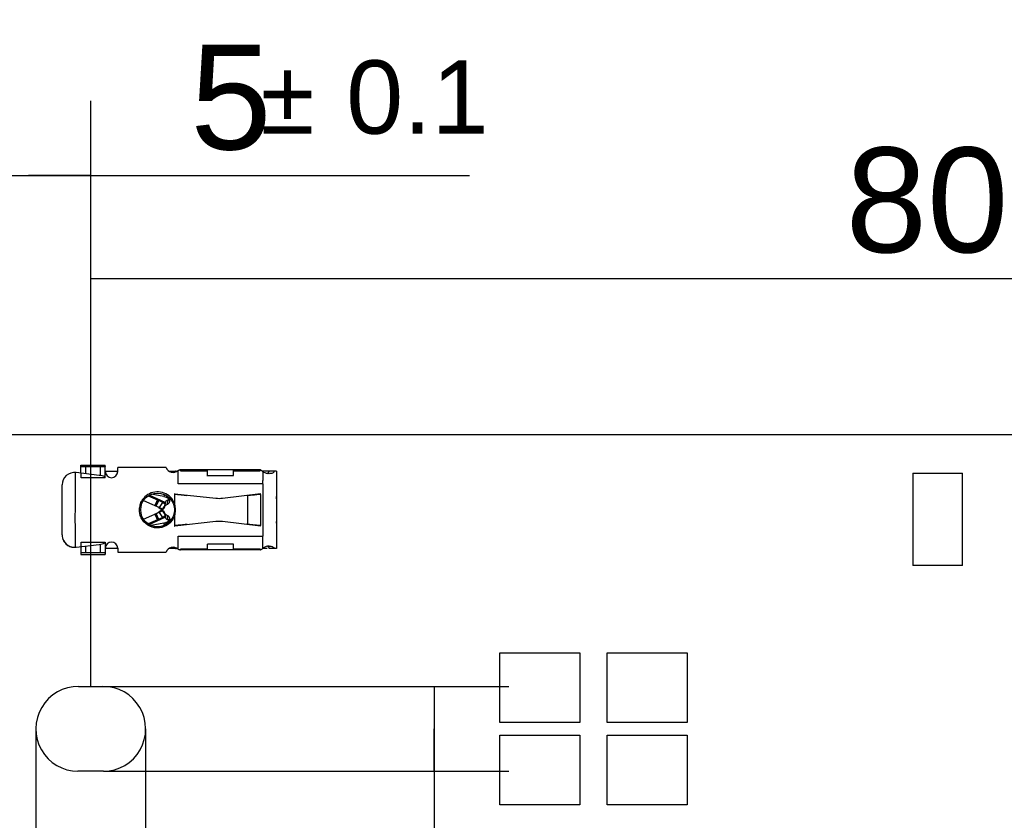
# Model space of a CAD drawing. Header units: millimetres. Extents: x 0 to 210, y 0 to 297.
# Tile 5 of 32: x 73 to 93, y 147 to 163. Entities that reach past the tile are written whole.
import ezdxf
from ezdxf.enums import TextEntityAlignment as Align

# ---------------------------------------------------------------- set-up
doc = ezdxf.new("R2010")
doc.units = ezdxf.units.MM
doc.header["$LTSCALE"] = 19.36
doc.layers.get('0').update_dxf_attribs({"linetype": 'CONTINUOUS'})
doc.layers.add('Z_DIM_2D', color=7, linetype='CONTINUOUS')
doc.styles.add('TEXTSTYLE_3', font='helveticaneueltw1g-ltcn.otf')
doc.styles.add('TEXTSTYLE_4', font='gdt', dxfattribs={"width": 0.7})
doc.dimstyles.new('DIMSTYLE_3', dxfattribs={"dimtxt": 2.1, "dimasz": 3.5, "dimexe": 1.5, "dimexo": 0, "dimgap": 0.525, "dimtad": 1, "dimdec": 3, "dimlfac": 2, "dimdsep": 46, "dimtxsty": 'TEXTSTYLE_3', "dimblk": '_FILLED', "dimblk1": '_FILLED', "dimblk2": '_FILLED', "dimcen": 0.09, "dimclrt": 5, "dimazin": 2, "dimtol": 1, "dimtp": 0.4, "dimtm": 0.4, "dimtfac": 1, "dimtdec": 3, "dimtofl": 0, "dimtmove": 0, "dimatfit": 3, "dimldrblk": '_FILLED', "dimfxl": 0, "dimtolj": 1, "dimarcsym": 0})
doc.dimstyles.new('DIMSTYLE_5', dxfattribs={"dimtxt": 2.1, "dimasz": 3.5, "dimexe": 1.5, "dimexo": 0, "dimgap": 0.525, "dimtad": 1, "dimdec": 3, "dimlfac": 2, "dimdsep": 46, "dimtxsty": 'TEXTSTYLE_3', "dimblk": '_FILLED', "dimblk1": '_FILLED', "dimblk2": '_FILLED', "dimcen": 0.09, "dimclrt": 5, "dimazin": 2, "dimtol": 1, "dimtp": 0.1, "dimtm": 0.1, "dimtfac": 1, "dimtdec": 3, "dimtofl": 0, "dimtmove": 0, "dimatfit": 3, "dimldrblk": '_FILLED', "dimfxl": 0, "dimtolj": 1, "dimarcsym": 0})

# ---------------------------------------------------------------- blocks, each defined once
blk = doc.blocks.new('*D4')
at = {"layer": 'Z_DIM_2D', "color": 2, "linetype": 'Continuous', "transparency": 16777216}
for p, q in [((60.217, 153.574), (60.217, 165.333)), ((129.717, 153.574), (129.717, 165.333)), ((60.217, 163.833), (94.967, 163.833)), ((129.717, 163.833), (94.967, 163.833))]:
    blk.add_line(p, q, dxfattribs=at)
at = {"layer": 'Z_DIM_2D', "color": 5, "linetype": 'Continuous', "transparency": 16777216}
for s, height, style, p in [('139', 2.1, 'TEXTSTYLE_3', (92.876, 164.358)), ('`', 1.47, 'TEXTSTYLE_4', (95.849, 164.673)), ('0.4', 1.47, 'TEXTSTYLE_3', (97.94, 164.673))]:
    blk.add_text(s, height=height, dxfattribs=dict(at, style=style)).set_placement(p, align=Align.CENTER)
blk = doc.blocks.new('_FILLED')
at = {"color": 0, "linetype": 'ByBlock'}
blk.add_solid([(0, 0), (-1, 0.125), (-1, -0.125)], dxfattribs=at)
blk = doc.blocks.new('_NONE')
blk = doc.blocks.new('*D7')
at = {"layer": 'Z_DIM_2D', "color": 2, "linetype": 'Continuous', "transparency": 16777216}
for p, q in [((72.392, 149.674), (72.392, 161.758)), ((74.892, 150.024), (74.892, 161.758)), ((72.392, 160.258), (73.642, 160.258)), ((74.892, 160.258), (73.642, 160.258)), ((73.642, 160.258), (82.48, 160.258))]:
    blk.add_line(p, q, dxfattribs=at)
at = {"layer": 'Z_DIM_2D', "color": 5, "linetype": 'Continuous', "transparency": 16777216}
for s, height, style, p in [('5', 2.1, 'TEXTSTYLE_3', (76.886, 160.783)), ('`', 1.47, 'TEXTSTYLE_4', (78.297, 161.098)), ('0.1', 1.47, 'TEXTSTYLE_3', (80.012, 161.098))]:
    blk.add_text(s, height=height, dxfattribs=dict(at, style=style)).set_placement(p)
blk = doc.blocks.new('*D8')
at = {"layer": 'Z_DIM_2D', "color": 2, "linetype": 'Continuous', "transparency": 16777216}
for p, q in [((74.892, 150.024), (74.892, 159.697)), ((115.042, 149.174), (115.042, 159.697)), ((74.892, 158.197), (94.967, 158.197)), ((115.042, 158.197), (94.967, 158.197))]:
    blk.add_line(p, q, dxfattribs=at)
at = {"layer": 'Z_DIM_2D', "color": 5, "linetype": 'Continuous', "transparency": 16777216}
for s, height, style, p in [('80.3', 2.1, 'TEXTSTYLE_3', (92.876, 158.722)), ('`', 1.47, 'TEXTSTYLE_4', (96.201, 159.037)), ('0.1', 1.47, 'TEXTSTYLE_3', (98.293, 159.037))]:
    blk.add_text(s, height=height, dxfattribs=dict(at, style=style)).set_placement(p, align=Align.CENTER)
blk = doc.blocks.new('*D12')
at = {"layer": 'Z_DIM_2D', "color": 2, "linetype": 'Continuous', "transparency": 16777216}
for p, q in [((75.136, 150.024), (83.273, 150.024)), ((81.773, 150.024), (81.773, 149.174)), ((81.773, 148.324), (81.773, 149.174)), ((81.773, 149.174), (81.773, 134.977)), ((75.149, 148.324), (83.273, 148.324))]:
    blk.add_line(p, q, dxfattribs=at)
at = {"layer": 'Z_DIM_2D', "color": 5, "linetype": 'Continuous', "transparency": 16777216}
for s, height, style, p in [('0.1', 1.47, 'TEXTSTYLE_3', (80.933, 142.686)), ('`', 1.47, 'TEXTSTYLE_4', (80.933, 140.218)), ('3.4', 2.1, 'TEXTSTYLE_3', (81.248, 138.503))]:
    blk.add_text(s, height=height, rotation=90, dxfattribs=dict(at, style=style)).set_placement(p, align=Align.RIGHT)
blk = doc.blocks.new('*D14')
at = {"layer": 'Z_DIM_2D', "color": 2, "linetype": 'Continuous', "transparency": 16777216}
for p, q in [((73.792, 149.174), (73.792, 134.154)), ((75.992, 149.174), (75.992, 134.154)), ((74.892, 135.654), (62.416, 135.654)), ((73.792, 135.654), (74.892, 135.654)), ((75.992, 135.654), (74.892, 135.654))]:
    blk.add_line(p, q, dxfattribs=at)
at = {"layer": 'Z_DIM_2D', "color": 5, "linetype": 'Continuous', "transparency": 16777216}
for s, height, style, p in [('4.4', 2.1, 'TEXTSTYLE_3', (65.942, 136.179)), ('`', 1.47, 'TEXTSTYLE_4', (67.657, 136.494)), ('0.1', 1.47, 'TEXTSTYLE_3', (70.125, 136.494))]:
    blk.add_text(s, height=height, dxfattribs=dict(at, style=style)).set_placement(p, align=Align.RIGHT)

msp = doc.modelspace()

# ---------------------------------------------------------------- linework, layer by layer
at = {"color": 7, "linetype": 'Continuous'}
for p, q in [((61.717147, 155.073721), (128.217147, 155.073721)), ((74.692147, 154.29775), (74.692147, 154.45502)), ((74.692147, 154.45502), (75.182778, 154.45502)), ((75.182778, 154.205629), (75.182778, 154.45502)), ((76.642147, 154.086221), (76.642147, 154.349417)), ((77.229647, 154.236221), (77.229647, 154.361221)), ((78.342147, 154.324417), (78.342147, 154.337622)), ((74.698117, 154.205629), (74.697115, 154.29714)), ((75.182778, 154.205629), (74.697616, 154.205629)), ((78.342147, 154.086221), (78.342147, 154.149102)), ((91.367147, 154.298721), (91.367147, 152.448721)), ((91.367147, 154.298721), (92.367147, 154.298721)), ((92.367147, 152.448721), (92.367147, 154.298721)), ((75.946751, 153.749942), (76.340639, 153.576217)), ((76.359464, 153.829168), (76.101491, 153.872964)), ((76.565893, 153.870962), (76.577141, 153.870037)), ((76.577141, 153.885126), (76.567148, 153.886221)), ((76.577141, 153.66445), (76.577141, 153.885126)), ((78.292147, 153.871116), (78.292147, 153.886221)), ((75.949747, 153.373821), (76.340639, 153.546225)), ((76.357724, 153.527131), (76.364092, 153.51578)), ((76.577176, 153.237319), (76.577176, 153.458048)), ((76.359464, 153.293273), (76.10157, 153.249491)), ((76.577176, 153.252408), (76.565891, 153.251479)), ((76.567147, 153.236221), (76.577176, 153.237319)), ((78.292147, 153.236221), (78.292147, 153.251326)), ((78.293636, 153.251177), (78.293546, 153.251195)), ((76.642147, 152.773024), (76.642147, 153.036221)), ((74.692147, 152.824691), (74.692147, 152.667385)), ((74.697115, 152.825301), (74.698117, 152.916813)), ((74.697616, 152.916813), (75.182778, 152.916813)), ((75.182778, 152.916813), (75.182778, 152.667403)), ((74.692147, 152.667403), (75.182778, 152.667403)), ((92.367147, 152.448721), (91.367147, 152.448721)), ((83.092147, 149.298721), (83.092147, 150.698721)), ((83.092147, 150.698721), (84.692147, 150.698721)), ((84.692147, 150.698721), (84.692147, 149.298721)), ((85.242147, 149.298721), (85.242147, 150.698721)), ((85.242147, 150.698721), (86.842147, 150.698721)), ((86.842147, 150.698721), (86.842147, 149.298721)), ((74.648667, 150.023721), (75.135627, 150.023721)), ((84.692147, 149.298721), (83.092147, 149.298721)), ((86.842147, 149.298721), (85.242147, 149.298721)), ((83.092147, 147.648721), (83.092147, 149.048721)), ((83.092147, 149.048721), (84.692147, 149.048721)), ((84.692147, 149.048721), (84.692147, 147.648721)), ((85.242147, 147.648721), (85.242147, 149.048721)), ((85.242147, 149.048721), (86.842147, 149.048721)), ((86.842147, 149.048721), (86.842147, 147.648721)), ((75.148667, 148.323721), (74.635627, 148.323721)), ((84.692147, 147.648721), (83.092147, 147.648721)), ((86.842147, 147.648721), (85.242147, 147.648721))]:
    msp.add_line(p, q, dxfattribs=at)
at = {"color": 9, "linetype": 'Continuous'}
for p, q in [((74.792147, 154.285472), (74.792147, 154.421404)), ((75.082778, 154.421404), (75.082778, 154.249358)), ((76.693569, 154.346046), (77.229647, 154.346046)), ((77.754647, 154.346046), (78.289273, 154.346046)), ((78.342147, 154.086221), (76.642147, 154.086221)), ((78.342147, 154.086221), (78.342147, 153.036221)), ((76.366451, 153.869096), (76.359464, 153.829168)), ((76.434701, 153.758021), (76.419008, 153.668339)), ((78.043183, 153.277833), (78.043183, 153.844609)), ((78.292147, 153.871116), (78.292147, 153.251326)), ((76.553182, 153.657303), (76.577147, 153.664421)), ((76.418963, 153.454122), (76.434656, 153.36444)), ((76.366477, 153.253197), (76.359464, 153.293273)), ((76.642147, 153.036221), (78.342147, 153.036221)), ((74.792147, 152.701038), (74.792147, 152.83697)), ((75.082778, 152.873084), (75.082778, 152.701038)), ((77.229647, 152.776395), (76.693569, 152.776395)), ((78.289273, 152.776395), (77.754647, 152.776395))]:
    msp.add_line(p, q, dxfattribs=at)
at = {"color": 6, "linetype": 'Continuous'}
for p, q in [((75.082778, 154.421404), (74.792147, 154.421404)), ((75.182778, 154.336221), (75.432778, 154.336221)), ((75.432778, 154.329971), (75.432778, 154.411221)), ((76.40072, 154.411221), (75.432778, 154.411221)), ((76.459424, 154.336221), (76.592147, 154.336221)), ((76.685087, 154.361067), (76.683334, 154.361221)), ((78.29436, 154.361221), (76.683338, 154.361221)), ((77.754647, 154.250813), (77.754647, 154.361096)), ((78.617147, 154.336221), (78.342147, 154.336221)), ((78.617147, 154.336221), (78.617147, 152.786221)), ((75.061854, 154.252356), (74.597615, 154.309357)), ((77.229647, 154.250813), (77.754647, 154.250813)), ((78.342147, 154.324417), (78.342147, 154.149102)), ((74.317147, 153.061221), (74.317147, 154.061221)), ((76.045127, 153.843171), (76.383299, 153.694019)), ((76.386267, 153.709734), (76.060734, 153.853033)), ((76.228871, 153.76213), (76.178606, 153.647682)), ((76.180212, 153.646973), (76.230805, 153.761277)), ((76.203395, 153.636748), (76.253838, 153.751118)), ((76.479862, 153.786653), (76.468741, 153.723098)), ((76.577141, 153.885126), (77.395362, 153.795517)), ((76.805359, 153.847881), (76.781764, 153.851047)), ((76.824587, 153.844716), (76.805359, 153.847881)), ((77.531242, 153.796114), (78.292147, 153.886221)), ((78.256801, 153.867805), (78.22185, 153.864489)), ((78.292147, 153.871116), (78.256801, 153.867805)), ((78.617038, 153.826916), (78.617147, 153.831824)), ((76.178606, 153.647682), (76.180212, 153.646973)), ((76.256857, 153.607357), (76.322549, 153.563381)), ((76.322549, 153.559061), (76.256857, 153.515085)), ((76.326394, 153.71123), (76.259861, 153.611844)), ((76.322549, 153.563381), (76.363697, 153.624847)), ((76.363797, 153.497444), (76.322549, 153.559061)), ((76.37971, 153.675538), (76.326394, 153.71123)), ((76.38263, 153.671424), (76.340639, 153.576217)), ((76.340639, 153.546225), (76.38263, 153.451018)), ((76.368592, 153.639625), (76.36828, 153.638889)), ((76.370054, 153.643335), (76.368592, 153.639625)), ((76.37372, 153.63666), (76.370722, 153.620092)), ((76.3745, 153.640997), (76.37372, 153.63666)), ((76.376644, 153.652973), (76.3745, 153.640997)), ((76.378909, 153.671967), (76.375594, 153.659883)), ((76.378098, 153.661161), (76.376644, 153.652973)), ((76.379549, 153.669393), (76.378098, 153.661161)), ((76.380539, 153.675051), (76.379549, 153.669393)), ((76.384476, 153.6981), (76.383899, 153.69466)), ((76.38633, 153.704563), (76.386049, 153.70947)), ((76.383688, 153.428594), (76.045105, 153.279261)), ((76.060774, 153.269408), (76.38624, 153.412956)), ((76.180212, 153.475468), (76.178261, 153.474608)), ((76.178261, 153.474608), (76.228704, 153.360238)), ((76.230805, 153.361165), (76.180212, 153.475468)), ((76.253837, 153.371323), (76.203395, 153.485693)), ((76.259861, 153.510598), (76.326394, 153.411212)), ((76.326394, 153.411212), (76.380606, 153.447503)), ((76.370772, 153.502183), (76.374449, 153.481526)), ((76.374449, 153.481526), (76.377978, 153.461561)), ((76.376226, 153.460409), (76.378724, 153.451207)), ((76.377978, 153.461561), (76.379566, 153.452502)), ((76.379566, 153.452502), (76.380458, 153.44739)), ((76.380458, 153.44739), (76.381798, 153.43967)), ((76.381798, 153.43967), (76.383718, 153.428524)), ((76.383718, 153.428524), (76.38644, 153.412585)), ((76.468741, 153.399344), (76.479933, 153.335382)), ((77.395362, 153.326925), (76.577176, 153.237319)), ((76.577176, 153.252408), (76.615506, 153.255573)), ((78.292147, 153.236221), (77.531242, 153.326328)), ((78.006491, 153.284593), (78.043183, 153.277833)), ((78.617147, 153.293783), (78.615743, 153.330503)), ((78.342147, 152.78482), (78.342147, 153.036221)), ((74.597615, 152.813084), (75.061854, 152.870086)), ((75.432778, 152.786221), (75.182778, 152.786221)), ((75.432778, 152.792471), (75.432778, 152.711221)), ((76.592147, 152.786221), (76.459426, 152.786221)), ((78.29436, 152.761221), (76.683338, 152.761221)), ((76.692145, 152.767999), (76.693284, 152.774455)), ((77.229647, 152.761227), (77.229647, 152.871629)), ((77.754647, 152.871629), (77.229647, 152.871629)), ((77.754647, 152.761227), (77.754647, 152.871629)), ((78.430523, 152.786221), (78.342147, 152.786221)), ((78.617147, 152.786221), (78.470408, 152.786221)), ((75.082778, 152.701038), (74.792147, 152.701038)), ((75.432778, 152.711221), (76.400726, 152.711221))]:
    msp.add_line(p, q, dxfattribs=at)
for points in [[(76.375594, 153.659883), (76.372512, 153.6502), (76.370054, 153.643335)], [(76.383561, 153.694613), (76.381927, 153.685415), (76.378909, 153.671967)], [(76.368293, 153.483524), (76.368428, 153.483209), (76.369483, 153.480594), (76.371344, 153.475594), (76.373689, 153.468693), (76.376226, 153.460409)], [(76.378724, 153.451207), (76.380956, 153.441717), (76.38289, 153.431861), (76.383453, 153.428507)]]:
    msp.add_lwpolyline(points, dxfattribs=at)
msp.add_circle((76.229647, 153.561221), 0.3375, dxfattribs=at)
for centre, radius, start, end in [((75.307778, 154.329971), 0.125, 180, 360), ((76.542147, 154.461221), 0.15, 199.4712206, 311.8103149), ((76.592147, 154.211221), 0.125, 77.4407893, 90), ((74.567147, 154.061221), 0.25, 83, 180), ((74.997873, 153.731269), 0.525, 69.9268155, 83), ((76.06196, 153.316062), 0.475486, 56.2108441, 66.1883243), ((76.392336, 153.859437), 0.109909, 292.6975608, 300.0142982), ((76.235994, 153.566339), 0.354621, 31.014771, 38.4492102), ((74.695117, 130.843379), 23.103441, 85.1386613, 85.3274475), ((75.947096, 145.598485), 8.295315, 84.868047, 85.1183584), ((77.460683, 154.39195), 0.6, 263.75, 276.753574), ((78.267681, 152.294329), 1.56645, 97.346363, 98.2397904), ((78.369806, 151.506198), 2.36117, 96.701561, 97.3587609), ((76.215293, 153.564082), 0.347927, 163.3093509, 170.4220371), ((76.061813, 153.315916), 0.350684, 57.8770603, 66.1883927), ((72.954178, 154.27231), 3.478026, 350.1119623, 350.439696), ((73.655415, 154.154279), 2.766924, 350.5104033, 350.7532258), ((76.447761, 153.691659), 0.064096, 153.7804775, 163.6202532), ((76.062154, 153.805929), 0.35, 293.8, 303.8), ((76.062154, 153.805929), 0.475, 293.7999536, 303.8), ((76.477577, 153.467167), 0.111333, 240.5612812, 247.3239455), ((76.400428, 153.276532), 0.094137, 52.446597, 57.5342073), ((76.229509, 153.560208), 0.362034, 315.4035254, 322.3361516), ((76.222904, 153.565369), 0.370417, 322.3284666, 329.1989661), ((79.037036, 153.34026), 0.421406, 180.0364787, 181.3266168), ((75.347557, 168.534944), 15.33189, 274.7437871, 274.8846687), ((76.573335, 154.964429), 1.705816, 276.0887504, 277.0206921), ((77.460683, 152.730491), 0.6, 83.246426, 96.25), ((79.376617, 165.331974), 12.129117, 264.3747698, 264.5368116), ((81.129297, 183.723987), 30.604452, 264.548636, 264.6808254), ((74.567147, 153.061221), 0.25, 180, 209.1273706), ((74.567147, 153.061221), 0.25, 274.7061107, 277.0000055), ((74.997873, 153.391173), 0.525, 277, 290.0418497), ((75.307778, 152.792471), 0.125, 0, 180), ((76.542147, 152.661221), 0.15, 48.1896851, 160.5287794), ((76.592147, 152.911221), 0.125, 270, 279.2452523), ((76.495865, 152.804418), 0.19968, 351.3700526, 351.9327046), ((78.540443, 152.374698), 0.455544, 115.8039489, 117.5644205), ((78.475661, 152.58035), 0.256062, 99.8986031, 110.8426925), ((78.473315, 152.596135), 0.240109, 94.0918947, 99.9948236), ((78.470961, 152.626934), 0.20922, 90.1995437, 94.0505624)]:
    msp.add_arc(centre, radius, start, end, dxfattribs=at)
at = {"color": 7, "linetype": 'Continuous'}
for centre, radius, start, end in [((76.337547, 153.671912), 0.158191, 59.3365821, 66.7327498), ((76.461901, 153.565573), 0.11136, 112.654366, 119.3976446), ((76.410204, 153.733353), 0.059422, 338.9792179, 350.0633269), ((76.034923, 153.341613), 0.372406, 25.5469391, 27.8838961), ((76.429093, 153.519696), 0.060894, 196.7140483, 206.7490582), ((76.461892, 153.556856), 0.111343, 240.6110491, 247.3215645), ((76.410203, 153.389089), 0.059423, 9.9366701, 21.020641), ((76.337547, 153.45053), 0.158191, 293.2672495, 300.6634172), ((74.567147, 153.061221), 0.25, 209.1273706, 274.7061107), ((74.568708, 153.073253), 0.262011, 248.3554538, 256.8378723), ((74.567544, 153.068339), 0.25696, 256.8410936, 257.9025987), ((74.566542, 153.063609), 0.252126, 257.8999781, 259.790574), ((74.565031, 153.055), 0.243385, 259.7814577, 263.2795639), ((74.642147, 149.173721), 0.850025, 89.5605161, 269.5605164), ((75.142147, 149.173721), 0.850025, 270.4394836, 90.4394839)]:
    msp.add_arc(centre, radius, start, end, dxfattribs=at)
at = {"color": 9, "linetype": 'Continuous'}
msp.add_arc((76.229647, 153.561221), 0.362507, 329.2163754, 343.4788882, dxfattribs=at)
at = {"color": 6, "linetype": 'Continuous'}
for points, knots in [([(74.792147, 154.421404), (74.779388, 154.421404), (74.755857, 154.42171), (74.727969, 154.422873), (74.710174, 154.424313), (74.700593, 154.425458), (74.695669, 154.42651), (74.692147, 154.427594), (74.692147, 154.428379)], [0, 0, 0, 0, 0.379962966, 0.702232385, 0.826143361, 0.918647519, 0.976607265, 1, 1, 1, 1]), ([(75.141695, 154.422743), (75.137231, 154.422516), (75.117602, 154.421691), (75.097953, 154.421404), (75.082778, 154.421404)], [0, 0, 0, 0, 0.227534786, 1, 1, 1, 1]), ([(75.182778, 154.428379), (75.182778, 154.427313), (75.177553, 154.426257), (75.170838, 154.424857), (75.157294, 154.423674), (75.147434, 154.423035), (75.141695, 154.422743)], [0, 0, 0, 0, 0.076575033, 0.274125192, 0.587355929, 1, 1, 1, 1]), ([(76.683333, 154.361221), (76.68097, 154.361221), (76.669732, 154.360183), (76.658846, 154.356547), (76.650788, 154.352793)], [0, 0, 0, 0, 0.210005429, 1, 1, 1, 1]), ([(76.69186, 154.355726), (76.691468, 154.3574), (76.688475, 154.358963), (76.686235, 154.360787), (76.685087, 154.361067)], [0, 0, 0, 0, 0.592600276, 1, 1, 1, 1]), ([(76.693569, 154.346046), (76.69356, 154.347009), (76.692904, 154.350244), (76.692387, 154.353471), (76.69186, 154.355726)], [0, 0, 0, 0, 0.293641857, 1, 1, 1, 1]), ([(78.291895, 154.359149), (78.291635, 154.358442), (78.290411, 154.354148), (78.289777, 154.34972), (78.289273, 154.34605)], [0, 0, 0, 0, 0.16888522, 1, 1, 1, 1]), ([(78.292418, 154.36033), (78.29258, 154.360619), (78.293185, 154.361143), (78.293952, 154.361221), (78.29436, 154.361221)], [0, 0, 0, 0, 0.448012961, 1, 1, 1, 1]), ([(78.29436, 154.361221), (78.296431, 154.361221), (78.301913, 154.358863), (78.317519, 154.350745), (78.331288, 154.342864), (78.342147, 154.337622)], [0, 0, 0, 0, 0.116315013, 0.322635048, 1, 1, 1, 1]), ([(78.431735, 154.289843), (78.443292, 154.294372), (78.456678, 154.306787), (78.464443, 154.321598), (78.466241, 154.325572)], [0, 0, 0, 0, 0.739982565, 1, 1, 1, 1]), ([(78.577291, 154.336221), (78.567222, 154.319918), (78.53347, 154.292377), (78.491794, 154.286246), (78.470232, 154.286274)], [0, 0, 0, 0, 0.470528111, 1, 1, 1, 1]), ([(74.587659, 152.812064), (74.585782, 152.936932), (74.581017, 153.249111), (74.583733, 153.748652), (74.584355, 154.123291), (74.585037, 154.310612)], [0, 0, 0, 0, 0.250001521, 0.625000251, 1, 1, 1, 1]), ([(78.431711, 154.289768), (78.425918, 154.290777), (78.402404, 154.295731), (78.379527, 154.303943), (78.363316, 154.3121)], [0, 0, 0, 0, 0.244721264, 1, 1, 1, 1]), ([(76.513719, 153.78685), (76.482455, 153.826227), (76.401899, 153.892069), (76.252438, 153.933782), (76.099047, 153.910564), (76.011018, 153.855042), (75.975274, 153.819694)], [0, 0, 0, 0, 0.249985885, 0.499992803, 0.75006122, 1, 1, 1, 1]), ([(76.422594, 153.752175), (76.41898, 153.750168), (76.406001, 153.742021), (76.395213, 153.73003), (76.39026, 153.719978)], [0, 0, 0, 0, 0.26946222, 1, 1, 1, 1]), ([(76.781764, 153.851047), (76.774994, 153.851883), (76.744152, 153.855458), (76.713239, 153.858375), (76.68911, 153.860547)], [0, 0, 0, 0, 0.219708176, 1, 1, 1, 1]), ([(78.22185, 153.864489), (78.210464, 153.863399), (78.167906, 153.859273), (78.125367, 153.854902), (78.094263, 153.851236)], [0, 0, 0, 0, 0.267512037, 1, 1, 1, 1]), ([(78.61563, 153.785615), (78.61563, 153.789571), (78.615823, 153.803349), (78.616681, 153.817103), (78.617038, 153.826916)], [0, 0, 0, 0, 0.287222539, 1, 1, 1, 1]), ([(76.487302, 153.306021), (76.44158, 153.259686), (76.321459, 153.191798), (76.116856, 153.197691), (75.944076, 153.3082), (75.884481, 153.432641), (75.872945, 153.496697)], [0, 0, 0, 0, 0.249987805, 0.499976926, 0.750046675, 1, 1, 1, 1]), ([(76.38624, 153.412956), (76.388581, 153.405082), (76.394057, 153.394991), (76.401493, 153.386729), (76.403546, 153.384682)], [0, 0, 0, 0, 0.73914775, 1, 1, 1, 1]), ([(76.653072, 153.258737), (76.662166, 153.259516), (76.695919, 153.262452), (76.729658, 153.265587), (76.754269, 153.268236)], [0, 0, 0, 0, 0.269389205, 1, 1, 1, 1]), ([(76.781833, 153.271403), (76.785937, 153.27191), (76.800237, 153.273748), (76.814511, 153.275841), (76.824619, 153.277732)], [0, 0, 0, 0, 0.286804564, 1, 1, 1, 1]), ([(78.043183, 153.277833), (78.047093, 153.277264), (78.064096, 153.274875), (78.081135, 153.272753), (78.094263, 153.271206)], [0, 0, 0, 0, 0.230127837, 1, 1, 1, 1]), ([(78.094263, 153.271206), (78.101511, 153.270352), (78.132634, 153.266805), (78.163798, 153.263625), (78.187708, 153.261267)], [0, 0, 0, 0, 0.23299977, 1, 1, 1, 1]), ([(76.642147, 152.773199), (76.650472, 152.770304), (76.663815, 152.765455), (76.677825, 152.761221), (76.683338, 152.761221)], [0, 0, 0, 0, 0.615177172, 1, 1, 1, 1]), ([(76.683338, 152.761221), (76.684426, 152.761221), (76.687901, 152.761336), (76.691665, 152.764263), (76.69186, 152.766716)], [0, 0, 0, 0, 0.306533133, 1, 1, 1, 1]), ([(78.289273, 152.776393), (78.289474, 152.774931), (78.29015, 152.770536), (78.29087, 152.766093), (78.291895, 152.763295)], [0, 0, 0, 0, 0.331234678, 1, 1, 1, 1]), ([(78.292418, 152.762112), (78.292614, 152.761763), (78.293355, 152.761452), (78.294036, 152.761221), (78.29436, 152.761221)], [0, 0, 0, 0, 0.552788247, 1, 1, 1, 1]), ([(78.29436, 152.761221), (78.29864, 152.761221), (78.310445, 152.768793), (78.321803, 152.774449), (78.329642, 152.778534)], [0, 0, 0, 0, 0.326259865, 1, 1, 1, 1]), ([(78.470408, 152.786221), (78.469053, 152.790243), (78.463222, 152.805215), (78.453283, 152.819078), (78.443669, 152.826049)], [0, 0, 0, 0, 0.263291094, 1, 1, 1, 1]), ([(78.470232, 152.836153), (78.474622, 152.836165), (78.491335, 152.835653), (78.508024, 152.832764), (78.519783, 152.82905)], [0, 0, 0, 0, 0.262543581, 1, 1, 1, 1]), ([(78.519783, 152.82905), (78.525782, 152.827155), (78.548326, 152.818398), (78.567888, 152.801446), (78.577291, 152.786221)], [0, 0, 0, 0, 0.260099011, 1, 1, 1, 1]), ([(74.792147, 152.701038), (74.779388, 152.701038), (74.755857, 152.700732), (74.727969, 152.699568), (74.710174, 152.698129), (74.700593, 152.696983), (74.695669, 152.695932), (74.692147, 152.694848), (74.692147, 152.694063)], [0, 0, 0, 0, 0.379962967, 0.702232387, 0.826143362, 0.91864752, 0.976607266, 1, 1, 1, 1]), ([(75.141695, 152.699699), (75.137231, 152.699926), (75.117602, 152.700751), (75.097953, 152.701038), (75.082778, 152.701038)], [0, 0, 0, 0, 0.227534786, 1, 1, 1, 1]), ([(75.182778, 152.694063), (75.182778, 152.695129), (75.177553, 152.696185), (75.170838, 152.697584), (75.157294, 152.698767), (75.147434, 152.699407), (75.141695, 152.699699)], [0, 0, 0, 0, 0.076575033, 0.274125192, 0.587355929, 1, 1, 1, 1])]:
    msp.add_open_spline(points, degree=3, knots=knots, dxfattribs=at)
for points in [[(76.650788, 154.352793), (76.647965, 154.351478), (76.645088, 154.350265), (76.642147, 154.349242)], [(78.466241, 154.325572), (78.467812, 154.329045), (78.469191, 154.332609), (78.470408, 154.336221)], [(78.363316, 154.3121), (78.356023, 154.31577), (78.348924, 154.319866), (78.342147, 154.324417)], [(78.470232, 154.286274), (78.457339, 154.286291), (78.444413, 154.287556), (78.431711, 154.289768)], [(75.882025, 153.664008), (75.890686, 153.692839), (75.903234, 153.72064), (75.918221, 153.746747)], [(75.975274, 153.819694), (75.953325, 153.797988), (75.934099, 153.77322), (75.918221, 153.746747)], [(76.434746, 153.75804), (76.430597, 153.756303), (76.426526, 153.754358), (76.422594, 153.752175)], [(76.457806, 153.771279), (76.454473, 153.768712), (76.450954, 153.766376), (76.447314, 153.764267)], [(76.475998, 153.791002), (76.471262, 153.783415), (76.464891, 153.776737), (76.457806, 153.771279)], [(76.577141, 153.664434), (76.568289, 153.693953), (76.555791, 153.722647), (76.539916, 153.749061)], [(75.872945, 153.496697), (75.865543, 153.537796), (75.865251, 153.580799), (75.872216, 153.621973)], [(76.403546, 153.384682), (76.409242, 153.379002), (76.415857, 153.374171), (76.422858, 153.370209)], [(76.434656, 153.36444), (76.440306, 153.362071), (76.445794, 153.359248), (76.45096, 153.355956)], [(76.457804, 153.351162), (76.460991, 153.348708), (76.464021, 153.34603), (76.466815, 153.343137)], [(78.342147, 152.798024), (78.35532, 152.806871), (78.369728, 152.813997), (78.384553, 152.819655)]]:
    msp.add_open_spline(points, degree=3, dxfattribs=at)
at = {"color": 7, "linetype": 'Continuous'}
for points in [[(76.359464, 153.829168), (76.373362, 153.826809), (76.387091, 153.822819), (76.400035, 153.817238)], [(76.370722, 153.620092), (76.373813, 153.630546), (76.380059, 153.640295), (76.387769, 153.648002)], [(76.387769, 153.648002), (76.393505, 153.653736), (76.400177, 153.658604), (76.407238, 153.662593)], [(76.434933, 153.676591), (76.429878, 153.673398), (76.424521, 153.670652), (76.419008, 153.668339)], [(76.387837, 153.474374), (76.382595, 153.4796), (76.378041, 153.485676), (76.374715, 153.492289)], [(76.407252, 153.459842), (76.400214, 153.463818), (76.393561, 153.468666), (76.387837, 153.474374)], [(76.418963, 153.454122), (76.424486, 153.451807), (76.429854, 153.449057), (76.434918, 153.44586)], [(76.400035, 153.305204), (76.387091, 153.299623), (76.373362, 153.295633), (76.359464, 153.293273)], [(74.536549, 152.813287), (74.553474, 152.811297), (74.570644, 152.811105), (74.587659, 152.812064)]]:
    msp.add_open_spline(points, degree=3, dxfattribs=at)
for points, knots in [([(76.418223, 153.807985), (76.434448, 153.79834), (76.462022, 153.775159), (76.471419, 153.738461), (76.468735, 153.723099)], [0, 0, 0, 0, 0.547580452, 1, 1, 1, 1]), ([(76.343259, 153.576737), (76.342807, 153.576466), (76.341977, 153.576043), (76.340993, 153.576057), (76.340637, 153.576213)], [0, 0, 0, 0, 0.575566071, 1, 1, 1, 1]), ([(76.340638, 153.546228), (76.342975, 153.547258), (76.350669, 153.538212), (76.354574, 153.532399), (76.357724, 153.527131)], [0, 0, 0, 0, 0.293849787, 1, 1, 1, 1]), ([(76.357678, 153.595235), (76.355136, 153.590988), (76.350854, 153.58451), (76.345747, 153.578232), (76.343259, 153.576737)], [0, 0, 0, 0, 0.630445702, 1, 1, 1, 1]), ([(76.370842, 153.620064), (76.369702, 153.617688), (76.36557, 153.60928), (76.361137, 153.601013), (76.357678, 153.595235)], [0, 0, 0, 0, 0.281251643, 1, 1, 1, 1]), ([(76.465672, 153.712038), (76.464331, 153.708549), (76.457293, 153.694317), (76.44513, 153.683032), (76.434933, 153.676591)], [0, 0, 0, 0, 0.23658538, 1, 1, 1, 1]), ([(76.468735, 153.399343), (76.471418, 153.383981), (76.462022, 153.347283), (76.434448, 153.324101), (76.418223, 153.314457)], [0, 0, 0, 0, 0.452419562, 1, 1, 1, 1]), ([(76.434918, 153.44586), (76.438511, 153.443591), (76.451312, 153.434372), (76.461532, 153.421178), (76.465672, 153.410404)], [0, 0, 0, 0, 0.269089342, 1, 1, 1, 1]), ([(74.347972, 152.939533), (74.360903, 152.916499), (74.395906, 152.871575), (74.444393, 152.840698), (74.471861, 152.829773)], [0, 0, 0, 0, 0.471890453, 1, 1, 1, 1])]:
    msp.add_open_spline(points, degree=3, knots=knots, dxfattribs=at)
at = {"color": 9, "linetype": 'Continuous'}
for points in [[(76.586344, 153.625681), (76.583746, 153.638706), (76.580571, 153.651618), (76.577141, 153.66445)], [(76.593117, 153.561483), (76.593092, 153.583001), (76.590552, 153.604578), (76.586344, 153.625681)], [(76.586416, 153.497076), (76.590624, 153.518247), (76.593142, 153.539898), (76.593117, 153.561483)], [(76.577176, 153.458048), (76.580618, 153.470966), (76.58381, 153.483963), (76.586416, 153.497076)]]:
    msp.add_open_spline(points, degree=3, dxfattribs=at)
msp.add_open_spline([(76.577225, 153.45826), (76.574167, 153.459169), (76.568632, 153.460547), (76.560761, 153.463503), (76.556752, 153.463322), (76.553363, 153.465748), (76.553182, 153.465139)], degree=3, knots=[0, 0, 0, 0, 0.382665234, 0.707045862, 0.923820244, 1, 1, 1, 1], dxfattribs=at)

# ---------------------------------------------------------------- dimensions: what is measured, and where the dimension line sits
at = {"layer": 'Z_DIM_2D', "color": 2, "linetype": 'Continuous'}
for base, p1, p2, dimstyle, picture, middle in [((129.717147, 163.833178), (60.217147, 153.573721), (129.717147, 153.573721), 'DIMSTYLE_3', '*D4', (94.967147, 163.833178)), ((115.042147, 158.196874), (74.892147, 150.023721), (115.042147, 149.173721), 'DIMSTYLE_5', '*D8', (94.967147, 158.196874)), ((75.992172, 135.653712), (73.792122, 149.173721), (75.992172, 149.173721), 'DIMSTYLE_5', '*D14', (66.270556, 135.653712))]:
    dim = msp.add_linear_dim(base=base, p1=p1, p2=p2, dimstyle=dimstyle, override={"dimblk1": 'NONE', "dimblk2": 'NONE', "dimsah": 1}, dxfattribs=at)
    dim.commit()
    dim.dimension.update_dxf_attribs({"geometry": picture, "text_midpoint": middle, "dimtype": 160})
for base, p1, p2, angle, picture, middle in [((72.392147, 160.257642), (74.892147, 150.023721), (72.392147, 149.673721), 180, '*D7', (79.683045, 160.257642)), ((81.773113, 148.323721), (75.135627, 150.023721), (75.148667, 148.323721), 270, '*D12', (81.773113, 138.831379))]:
    dim = msp.add_linear_dim(base=base, p1=p1, p2=p2, angle=angle, dimstyle='DIMSTYLE_5', override={"dimblk1": 'NONE', "dimblk2": 'NONE', "dimsah": 1}, dxfattribs=at)
    dim.commit()
    dim.dimension.update_dxf_attribs({"geometry": picture, "text_midpoint": middle, "dimtype": 160})

doc.saveas('drawing.dxf')
